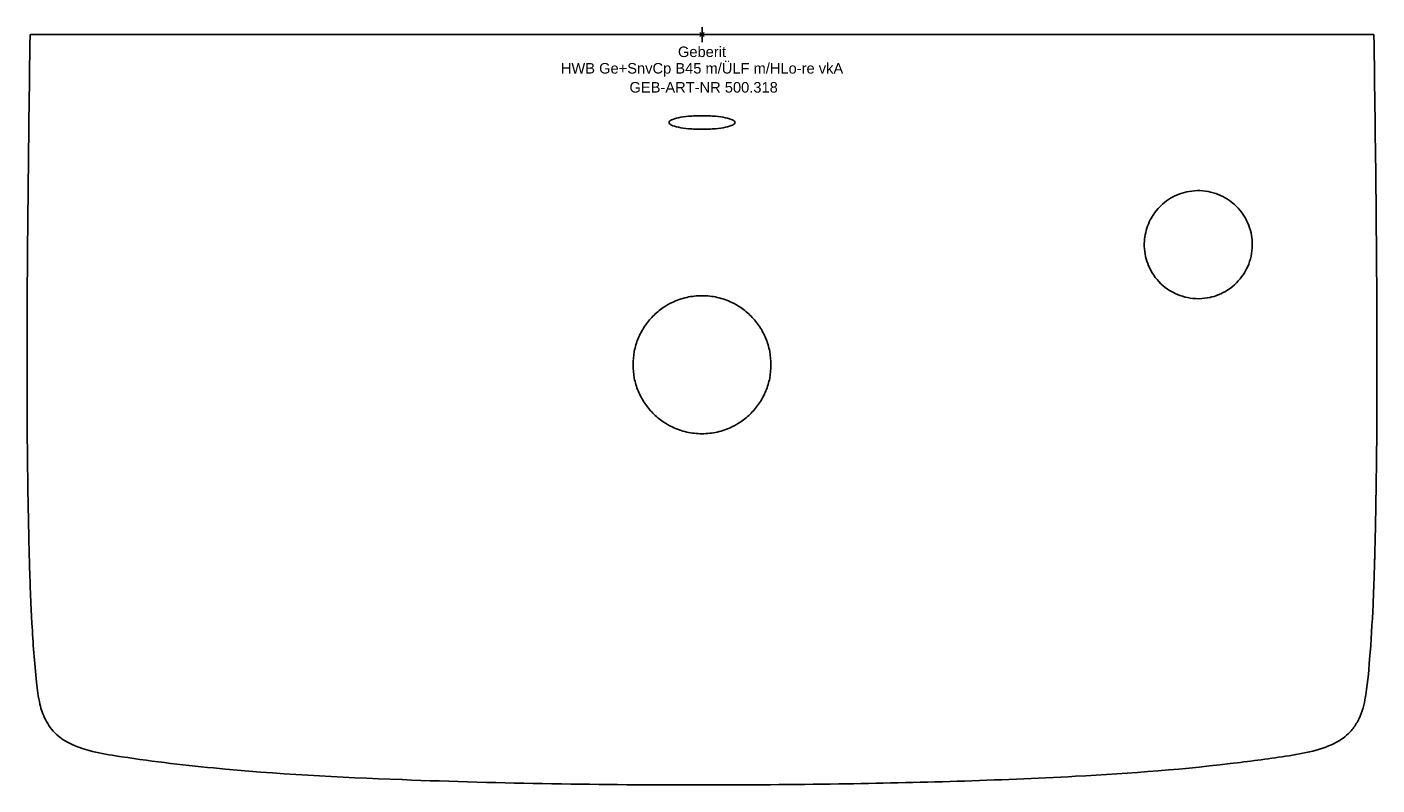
# Model space of a CAD drawing. Header units: millimetres. Extents: x -225 to 225, y -250 to 2.
import ezdxf
from ezdxf.enums import TextEntityAlignment as Align

# ---------------------------------------------------------------- set-up
doc = ezdxf.new("R2010")
doc.units = ezdxf.units.MM
doc.layers.get('0').update_dxf_attribs({"linetype": 'CONTINUOUS'})
for name, color, linetype, lineweight in [('Arbeitspunkt(DIN)', 7, 'CONTINUOUS', 25), ('GEB-ART-NR', 1, 'CONTINUOUS', 18), ('GEB-BEZUG', 2, 'CONTINUOUS', 25), ('GEB-TEXT', 5, 'CONTINUOUS', 18)]:
    doc.layers.add(name, color=color, linetype=linetype, lineweight=lineweight)
doc.layers.add('GEB-KONTUR-A', color=5, linetype='CONTINUOUS')
doc.styles.get("Standard").update_dxf_attribs({"font": 'arial.ttf'})

# ---------------------------------------------------------------- blocks, each defined once
blk = doc.blocks.new('Einfügepunkt')
at = {"layer": 'GEB-BEZUG'}
for p, q in [((-0.71, -0.71), (0.71, 0.71)), ((-0.71, 0.71), (0.71, -0.71))]:
    blk.add_line(p, q, dxfattribs=at)

msp = doc.modelspace()

# ---------------------------------------------------------------- linework, layer by layer
at = {"layer": 'Arbeitspunkt(DIN)', "ltscale": 25}
for q in [(-2.5, 0), (0, 2.5), (0, -2.5), (2.5, 0)]:
    msp.add_line((0, 0), q, dxfattribs=at)
at = {"layer": 'GEB-KONTUR-A', "ltscale": 25}
for p, q in [((-214.19, 0), (-224, 0)), ((-214.19, 0), (-109.97, 0)), ((-109.97, 0), (109.97, 0)), ((109.97, 0), (214.19, 0)), ((224, 0), (214.19, 0))]:
    msp.add_line(p, q, dxfattribs=at)
for points in [[(-225.02, -109.99), (-224.99, -73.32), (-224.51, -36.66), (-224, 0)], [(224, 0), (224.51, -36.66), (224.99, -73.33), (225.02, -109.99)]]:
    msp.add_open_spline(points, degree=3, dxfattribs=at)
for points, knots in [([(0, -31.57), (-0.77, -31.57), (-1.53, -31.56), (-3.02, -31.49), (-3.75, -31.44), (-5.71, -31.27), (-6.86, -31.1), (-8.85, -30.69), (-9.66, -30.44), (-10.72, -29.89), (-11, -29.6), (-11, -29.02), (-10.72, -28.73), (-9.66, -28.19), (-8.85, -27.93), (-6.86, -27.52), (-5.71, -27.36), (-3.76, -27.18), (-3.03, -27.14), (-1.53, -27.07), (-0.77, -27.05), (0, -27.05)], [-3.489222, -3.489222, -3.489222, -3.489222, -3.259579, -3.259579, -3.030071, -3.030071, -2.617197, -2.617197, -2.173831, -2.173831, -1.744613, -1.744613, -1.31539, -1.31539, -0.872118, -0.872118, -0.459712, -0.459712, -0.229899, -0.229899, 0, 0, 0, 0]), ([(0, -27.05), (0.77, -27.05), (1.53, -27.07), (3.03, -27.14), (3.76, -27.18), (5.71, -27.36), (6.86, -27.52), (8.85, -27.93), (9.66, -28.19), (10.72, -28.73), (11, -29.02), (11, -29.6), (10.72, -29.89), (9.66, -30.43), (8.85, -30.69), (6.86, -31.1), (5.71, -31.26), (3.75, -31.44), (3.02, -31.49), (1.53, -31.56), (0.77, -31.57), (0, -31.57)], [0, 0, 0, 0, 0.229937, 0.229937, 0.459791, 0.459791, 0.872154, 0.872154, 1.315408, 1.315408, 1.744592, 1.744592, 2.173771, 2.173771, 2.617167, 2.617167, 3.030079, 3.030079, 3.259547, 3.259547, 3.489154, 3.489154, 3.489154, 3.489154]), ([(183.46, -70.01), (183.46, -69.27), (183.42, -68.52), (183.03, -65.54), (182.33, -63.3), (180.21, -59.52), (178.82, -57.6), (174.8, -54.48), (172.71, -53.38), (169.3, -52.4), (168.14, -52.18), (164.35, -51.85), (162.01, -52.24), (159.03, -53.17), (157.93, -53.62), (155.19, -55.11), (153.24, -56.47), (150.24, -60.2), (149.25, -61.92), (147.87, -65.7), (147.49, -67.65), (147.45, -69.61), (147.39, -72.01), (147.85, -74.28), (149.37, -78.39), (150.6, -80.49), (154.16, -84.31), (156.24, -85.57), (159.81, -87.25), (162.13, -87.88), (167.39, -88.13), (169.78, -87.55), (173.47, -86.27), (175.6, -85.08), (179.36, -81.73), (180.68, -79.79), (182.57, -75.99), (183.26, -73.64), (183.45, -70.77), (183.46, -70.39), (183.46, -70.01)], [11.295226, 11.295226, 11.295226, 11.295226, 11.944571, 11.944571, 13.807892, 13.807892, 15.269708, 15.269708, 16.400994, 16.400994, 16.925391, 16.925391, 18.025757, 18.025757, 18.653795, 18.653795, 19.60743, 19.60743, 20.224366, 20.224366, 20.813492, 20.813492, 20.813492, 21.532183, 21.532183, 22.321848, 22.321848, 23.185486, 23.185486, 24.360957, 24.360957, 25.689247, 25.689247, 27.586626, 27.586626, 29.508887, 29.508887, 31.771628, 31.771628, 32.108717, 32.108717, 32.108717, 32.108717]), ([(0, -133), (-1.72, -133), (-3.43, -132.81), (-6.79, -132.04), (-8.41, -131.48), (-10.99, -130.23), (-11.99, -129.66), (-14.17, -128.18), (-15.32, -127.22), (-17.42, -125.09), (-18.36, -123.93), (-20.01, -121.44), (-20.71, -120.11), (-21.85, -117.35), (-22.28, -115.92), (-22.85, -112.98), (-23, -111.49), (-23, -108.51), (-22.85, -107.02), (-22.28, -104.08), (-21.85, -102.65), (-20.71, -99.89), (-20.01, -98.56), (-18.36, -96.07), (-17.42, -94.91), (-15.32, -92.78), (-14.17, -91.82), (-11.99, -90.34), (-10.99, -89.77), (-8.41, -88.53), (-6.79, -87.96), (-3.43, -87.19), (-1.72, -87), (0, -87)], [0.000001, 0.000001, 0.000001, 0.000001, 0.515741, 0.515741, 1.031401, 1.031401, 1.375009, 1.375009, 1.82317, 1.82317, 2.271255, 2.271255, 2.719403, 2.719403, 3.16748, 3.16748, 3.615617, 3.615617, 4.063754, 4.063754, 4.511832, 4.511832, 4.959979, 4.959979, 5.408065, 5.408065, 5.856226, 5.856226, 6.199833, 6.199833, 6.715493, 6.715493, 7.231233, 7.231233, 7.231233, 7.231233]), ([(0, -87), (1.72, -87), (3.43, -87.19), (6.79, -87.96), (8.41, -88.53), (10.99, -89.77), (11.99, -90.34), (14.17, -91.82), (15.32, -92.78), (17.42, -94.91), (18.36, -96.07), (20.01, -98.56), (20.71, -99.89), (21.85, -102.65), (22.28, -104.08), (22.85, -107.02), (23, -108.51), (23, -111.49), (22.85, -112.98), (22.28, -115.92), (21.85, -117.35), (20.71, -120.11), (20.01, -121.44), (18.36, -123.93), (17.42, -125.09), (15.32, -127.22), (14.17, -128.18), (11.99, -129.66), (10.99, -130.23), (8.41, -131.48), (6.79, -132.04), (3.43, -132.81), (1.72, -133), (0, -133)], [0.000001, 0.000001, 0.000001, 0.000001, 0.515741, 0.515741, 1.031401, 1.031401, 1.375009, 1.375009, 1.82317, 1.82317, 2.271255, 2.271255, 2.719402, 2.719402, 3.16748, 3.16748, 3.615617, 3.615617, 4.063754, 4.063754, 4.511832, 4.511832, 4.959979, 4.959979, 5.408065, 5.408065, 5.856226, 5.856226, 6.199833, 6.199833, 6.715493, 6.715493, 7.231233, 7.231233, 7.231233, 7.231233]), ([(-225.02, -109.99), (-225.02, -109.99), (-225.02, -116.71), (-225, -127.02), (-224.87, -141.15), (-224.73, -151.9), (-224.53, -162.78), (-224.29, -173.76), (-224, -182.85), (-223.78, -188.27), (-223.7, -190.01)], [0.2544359, 0.2544359, 0.2544359, 0.2544359, 0.2544625, 0.2984411, 0.3204305, 0.3424198, 0.3644091, 0.3863984, 0.4083878, 0.4187367, 0.4187367, 0.4187367, 0.4187367]), ([(225.02, -109.99), (225.02, -110), (225.02, -110), (225.02, -113.33), (225.02, -116.67), (225, -123.33), (224.98, -126.66), (224.96, -130.19), (224.96, -130.39), (224.94, -133.72), (224.91, -136.86), (224.87, -140.39), (224.87, -140.78), (224.83, -144.12), (224.79, -147.06), (224.74, -150.64), (224.73, -151.28), (224.68, -154.61), (224.63, -157.31), (224.56, -160.93), (224.54, -161.87), (224.48, -165.2), (224.43, -167.6), (224.34, -171.26), (224.31, -172.52), (224.26, -174.18), (224.25, -174.59), (224.19, -176.67), (224.14, -178.34), (224.03, -181.6), (223.98, -183.2), (223.91, -184.87), (223.91, -184.94), (223.84, -186.67), (223.77, -188.33), (223.7, -190), (223.7, -190), (223.7, -190)], [0.2434041, 0.2434041, 0.2434041, 0.2434041, 0.2434198, 0.2434198, 0.2655483, 0.2655483, 0.2876768, 0.2876768, 0.2889762, 0.2889762, 0.3098053, 0.3098053, 0.3124144, 0.3124144, 0.3319338, 0.3319338, 0.3362001, 0.3362001, 0.3540623, 0.3540623, 0.3602635, 0.3602635, 0.3761908, 0.3761908, 0.3845355, 0.3845355, 0.387255, 0.387255, 0.3983193, 0.3983193, 0.4089463, 0.4089463, 0.4093835, 0.4093835, 0.4204478, 0.4204478, 0.4204569, 0.4204569, 0.4204569, 0.4204569]), ([(0, -250.01), (-33.34, -250.01), (-66.69, -249.52), (-120.96, -247.43), (-141.94, -246.37), (-173.75, -243.28), (-184.66, -242.01), (-198.45, -239.81), (-201.4, -239.32), (-206.38, -237.98), (-208.47, -237.27), (-212.14, -235.5), (-213.78, -234.48), (-216.7, -231.8), (-217.96, -230.06), (-219.71, -226.58), (-220.29, -224.84), (-221.28, -220.68), (-221.58, -218.23), (-222.59, -209.26), (-223.02, -202.7), (-223.5, -194.1), (-223.6, -192.05), (-223.7, -190.01)], [0, 0, 0, 0, 10.001571, 10.001571, 16.295703, 16.295703, 19.589389, 19.589389, 20.48346, 20.48346, 21.137845, 21.137845, 21.704895, 21.704895, 22.328162, 22.328162, 22.873432, 22.873432, 23.610539, 23.610539, 25.580224, 25.580224, 26.19511, 26.19511, 26.19511, 26.19511]), ([(223.7, -190), (223.42, -196.04), (223.06, -202.07), (222.21, -212.61), (221.87, -217.15), (220.55, -224.06), (219.81, -226.53), (218, -229.87), (217.26, -230.95), (215.15, -233.38), (213.59, -234.59), (210.35, -236.44), (208.66, -237.14), (204.05, -238.72), (201.03, -239.34), (191.87, -240.94), (185.68, -241.72), (161.25, -244.76), (142.89, -246.14), (98.24, -248.52), (71.91, -249.25), (30.4, -249.9), (15.2, -250.01), (0, -250.01)], [0, 0, 0, 0, 1.812024, 1.812024, 3.17164, 3.17164, 3.924828, 3.924828, 4.313202, 4.313202, 4.889818, 4.889818, 5.432186, 5.432186, 6.352087, 6.352087, 8.221251, 8.221251, 13.738277, 13.738277, 21.635301, 21.635301, 26.19489, 26.19489, 26.19489, 26.19489])]:
    msp.add_open_spline(points, degree=3, knots=knots, dxfattribs=at)

# ---------------------------------------------------------------- block references
at = {"ltscale": 25}
msp.add_blockref('Einfügepunkt', (0, 0), dxfattribs=at)

# ---------------------------------------------------------------- texts
at = {"layer": 'GEB-ART-NR'}
msp.add_text('GEB-ART-NR 500.318', height=3.5, dxfattribs=at).set_placement((0.55, -19.34), align=Align.CENTER)
at = {"layer": 'GEB-TEXT'}
for s, p in [('Geberit', (0, -7.5)), ('HWB Ge+SnvCp B45 m/ÜLF m/HLo-re vkA', (0, -13))]:
    msp.add_text(s, height=3.5, dxfattribs=at).set_placement(p, align=Align.CENTER)

doc.saveas('drawing.dxf')
